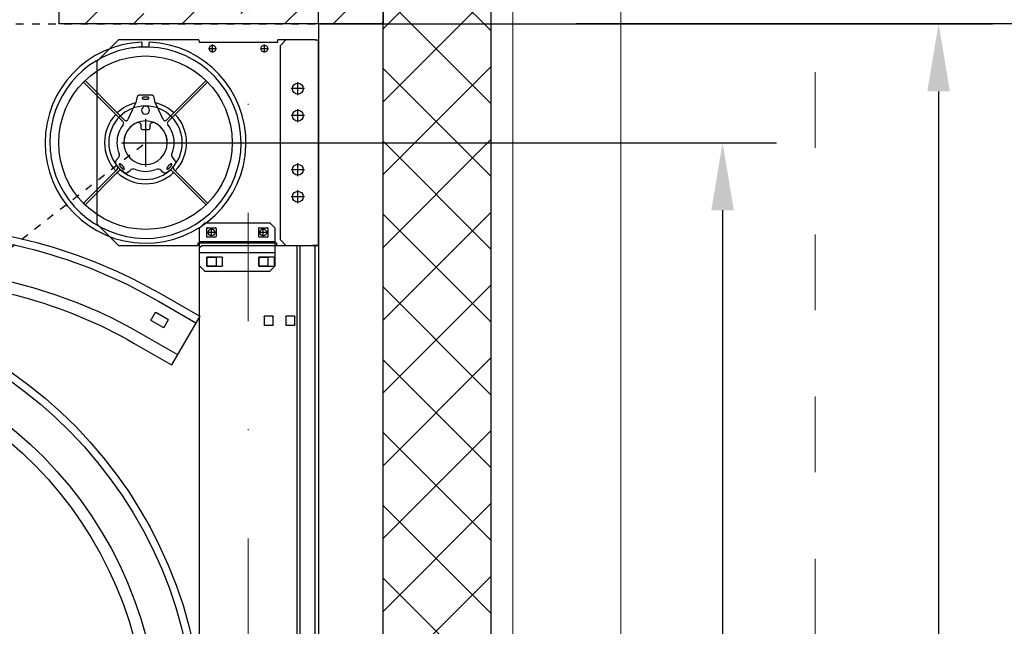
# Model space of a CAD drawing. Header units: millimetres. Extents: x 22865 to 60762, y -18816 to 15611.
# Tile 182 of 256: x 26223 to 26314, y 9828 to 9884. Entities that reach past the tile are written whole.
import ezdxf

# ---------------------------------------------------------------- set-up
doc = ezdxf.new("R2010")
doc.units = ezdxf.units.MM
for name, pattern in [('1_12', [3, 1, -1, 0, -1]), ('DASHED', [15, 7, -8]), ('DOT_CENTER', [14, 12, -1, 0, -1]), ('PHANTOM', [13, 10, -1, 0, -1, 0, -1])]:
    doc.linetypes.add(name, pattern=pattern)
for name, color, linetype in [('1', 7, 'Continuous'), ('bramy przemyslowe', 5, 'Continuous'), ('BRO0010103128_AF0_PBL31', 7, 'Continuous'), ('elem_konstr', 7, 'Continuous'), ('plyty warstwowe PIR', 200, 'Continuous'), ('RDZENIE', 3, 'Continuous'), ('WYMIARY', 6, 'Continuous'), ('Z3050528_PBL45', 7, 'Continuous'), ('Z3066743_AF1_PBL11', 7, 'Continuous'), ('Z3067104_AF1_PBL19', 7, 'Continuous'), ('Z3067104_PBL0', 7, 'Continuous'), ('Z3068498_AF5_PBL82', 7, 'Continuous')]:
    doc.layers.add(name, color=color, linetype=linetype)
for name, color, linetype, lineweight in [('Archibet 320-W Umeblowanie_Nr_pióra__162', 252, 'Continuous', 5), ('CIENKA', 1, 'Continuous', 13), ('projekt', 6, 'Continuous', 9)]:
    doc.layers.add(name, color=color, linetype=linetype, lineweight=lineweight)
doc.layers.add('OSIE SCIAN', color=151, linetype='Continuous', lineweight=18, plot=False)
doc.styles.add('1-100', font='simplex.shx', dxfattribs={"width": 0.8, "height": 15})
doc.styles.add('CONVERTER_11', font='txt.shx', dxfattribs={"width": 0.9})
doc.dimstyles.new('1-100', dxfattribs={"dimscale": 0.5, "dimtxt": 100, "dimasz": 1, "dimexe": 0.18, "dimexo": 0.0625, "dimgap": 5, "dimtad": 1, "dimdec": 1, "dimzin": 0, "dimdsep": 46, "dimtxsty": '1-100', "dimblk1": 'K', "dimblk2": 'K', "dimsah": 1, "dimcen": 0.09, "dimse1": 1, "dimse2": 1, "dimadec": 0, "dimazin": 0, "dimtfac": 1, "dimtdec": 1, "dimtofl": 0, "dimtmove": 0, "dimatfit": 3, "dimldrblk": 'K', "dimfxl": 0, "dimtolj": 1, "dimtzin": 0, "dimarcsym": 0})
doc.dimstyles.new('ME10_DIM_10', dxfattribs={"dimtxt": 62.5, "dimasz": 62.5, "dimexe": 50, "dimexo": 0, "dimgap": 37.5, "dimtad": 1, "dimdsep": 46, "dimtxsty": 'CONVERTER_11', "dimsah": 1, "dimcen": 0.09, "dimclrd": 2, "dimclre": 2, "dimclrt": 3, "dimadec": 0, "dimazin": 0, "dimtfac": 1, "dimtdec": 4, "dimtix": 1, "dimtmove": 0, "dimatfit": 3, "dimfxl": 0, "dimtolj": 1, "dimtzin": 0, "dimarcsym": 0})
doc.dimstyles.new('ME10_DIM_12', dxfattribs={"dimtxt": 62.5, "dimasz": 62.5, "dimexe": 50, "dimexo": 0, "dimgap": 37.5, "dimtad": 1, "dimdsep": 46, "dimtxsty": 'CONVERTER_11', "dimsah": 1, "dimcen": 0.09, "dimclrd": 2, "dimclre": 2, "dimclrt": 3, "dimadec": 0, "dimazin": 0, "dimtfac": 1, "dimtdec": 4, "dimtix": 1, "dimtmove": 0, "dimatfit": 3, "dimfxl": 0, "dimtolj": 1, "dimtzin": 0, "dimarcsym": 0})
doc.dimstyles.new('ME10_DIM_15', dxfattribs={"dimtxt": 62.5, "dimasz": 62.5, "dimexe": 50, "dimexo": 0, "dimgap": 37.5, "dimtad": 1, "dimdsep": 46, "dimtxsty": 'CONVERTER_11', "dimsah": 1, "dimcen": 0.09, "dimclrd": 2, "dimclre": 2, "dimclrt": 3, "dimadec": 0, "dimazin": 0, "dimtfac": 1, "dimtdec": 4, "dimtix": 1, "dimtmove": 0, "dimatfit": 3, "dimfxl": 0, "dimtolj": 1, "dimtzin": 0, "dimarcsym": 0})
doc.dimstyles.new('ME10_DIM_16', dxfattribs={"dimtxt": 62.5, "dimasz": 62.5, "dimexe": 50, "dimexo": 0, "dimgap": 37.5, "dimtad": 1, "dimdec": 0, "dimdsep": 46, "dimtxsty": 'CONVERTER_11', "dimsah": 1, "dimcen": 0.09, "dimclrd": 2, "dimclre": 2, "dimclrt": 3, "dimadec": 0, "dimazin": 0, "dimtfac": 1, "dimtdec": 4, "dimtix": 1, "dimtmove": 0, "dimatfit": 3, "dimfxl": 0, "dimtolj": 1, "dimtzin": 0, "dimarcsym": 0})
doc.dimstyles.new('ME10_DIM_18', dxfattribs={"dimtxt": 62.5, "dimasz": 62.5, "dimexe": 50, "dimexo": 0, "dimgap": 37.5, "dimtad": 1, "dimdec": 0, "dimdsep": 46, "dimtxsty": 'CONVERTER_11', "dimsah": 1, "dimcen": 0.09, "dimclrd": 2, "dimclre": 2, "dimclrt": 3, "dimadec": 0, "dimazin": 0, "dimtfac": 1, "dimtdec": 4, "dimtix": 1, "dimtmove": 0, "dimatfit": 3, "dimfxl": 0, "dimtolj": 1, "dimtzin": 0, "dimarcsym": 0})
doc.dimstyles.new('ME10_DIM_21', dxfattribs={"dimtxt": 62.5, "dimasz": 62.5, "dimexe": 50, "dimexo": 0, "dimgap": 37.5, "dimtad": 1, "dimdsep": 46, "dimtxsty": 'CONVERTER_11', "dimsah": 1, "dimcen": 0.09, "dimclrd": 2, "dimclre": 2, "dimclrt": 3, "dimadec": 0, "dimazin": 0, "dimtfac": 1, "dimtdec": 4, "dimtix": 1, "dimtmove": 0, "dimatfit": 3, "dimfxl": 0, "dimtolj": 1, "dimtzin": 0, "dimarcsym": 0})
doc.dimstyles.get("Standard").update_dxf_attribs({"dimtxt": 0.18, "dimasz": 0.18, "dimexe": 0.18, "dimexo": 0.0625, "dimgap": 0.09, "dimtad": 0, "dimtih": 1, "dimtoh": 1, "dimdec": 4, "dimzin": 0, "dimdsep": 46, "dimtxsty": 'Standard', "dimcen": 0.09, "dimadec": 0, "dimazin": 0, "dimtfac": 1, "dimtdec": 4, "dimtofl": 0, "dimtmove": 0, "dimatfit": 3, "dimfxl": 0, "dimtolj": 1, "dimtzin": 0, "dimarcsym": 0})

# ---------------------------------------------------------------- blocks, each defined once
blk = doc.blocks.new('K')
for p, q in [((0, -19.11), (0, 19.11)), ((-19.11, 0), (19.11, 0))]:
    blk.add_line(p, q)
blk.add_circle((0, 0), 2.02)
blk = doc.blocks.new('*D521')
at = {"layer": 'WYMIARY', "color": 0, "lineweight": -2}
for p, q in [((26243.932, 10385.902), (26204.147, 10385.902)), ((26244.432, 10385.902), (26255.932, 10385.902))]:
    blk.add_line(p, q, dxfattribs=at)
at = {"layer": 'WYMIARY', "color": 0, "linetype": 'ByBlock', "lineweight": -2, "xscale": 0.5, "yscale": 0.5, "zscale": 0.5, "rotation": 180}
blk.add_blockref('K', (26243.932, 10385.902), dxfattribs=at)
at = {"layer": 'WYMIARY', "color": 0, "linetype": 'ByBlock', "lineweight": -2, "xscale": 0.5, "yscale": 0.5, "zscale": 0.5}
blk.add_blockref('K', (26256.432, 10385.902), dxfattribs=at)
at = {"layer": 'WYMIARY', "color": 0, "ltscale": 0.2, "insert": (26223.789, 10395.902), "char_height": 15, "attachment_point": 5, "style": '1-100'}
blk.add_mtext('\\A1;12.5', dxfattribs=at)
blk = doc.blocks.new('TOP__8', base_point=(3394.62, 4108.46))
at = {"layer": '1', "color": 2, "linetype": 'Continuous'}
for p, q in [((3382.09, 5515.18), (3381.87, 5522.17)), ((3467.73, 5519.55), (3470.21, 5519.77)), ((3477.97, 5479.97), (3476.94, 5522.65)), ((3349.33, 5490.93), (3348.2, 5500.36)), ((3344.05, 5495.09), (3353.48, 5496.21)), ((3383.49, 5470.2), (3383.15, 5481.19)), ((3478.38, 5470.62), (3477.97, 5479.97)), ((3383.49, 5470.2), (3435.54, 5471.83)), ((3383.49, 5470.2), (3383.49, 5470.2)), ((3383.49, 5470.2), (3383.49, 5470.2)), ((3438.5, 5470.73), (3438.5, 5470.9)), ((3007.69, 5152.33), (3006.74, 5142.87)), ((3011.94, 5147.13), (3002.49, 5148.07)), ((2981.32, 5114), (2988.32, 5113.91)), ((3033.31, 5113.36), (3022.31, 5113.49)), ((3025.71, 5018.65), (2982.63, 5018.94)), ((3025.71, 5018.65), (3034.68, 5018.48))]:
    blk.add_line(p, q, dxfattribs=at)
at = {"layer": '1', "color": 2, "linetype": 'DOT_CENTER'}
for p, q in [((3456.05, 5517.49), (3456.44, 5505)), ((3449.25, 5511.02), (3463.24, 5511.46)), ((2993.74, 5046.84), (2993.56, 5032.84)), ((2987.4, 5039.92), (2999.9, 5039.76))]:
    blk.add_line(p, q, dxfattribs=at)
at = {"layer": '1', "color": 2, "linetype": 'Continuous'}
for centre, radius, start, end in [((3434.78, 5522.74), 2.5, 92.3279, 145.16228), ((3466.31, 5555.03), 28.5, 272.25584, 277.30543), ((3435.06, 5515.74), 2.5, 91.97614, 145.16237), ((3433.78, 5479.28), 3.5, 47.15081, 87.97238), ((3437.21, 5482.9), 1.49, 224.88404, 264.40327), ((3437.63, 5473.23), 2.53, 213.86036, 270.82621), ((3470.29, 5442.55), 28.5, 86.79, 91.79), ((3025.18, 5062.85), 3.5, 183.33417, 224.42919), ((3021.66, 5059.31), 1.49, 7.17673, 46.69596), ((3031.29, 5059.17), 2.53, 359.82354, 57.12362), ((2949.23, 5029.01), 29.34, 353.86149, 358.71844), ((3062.52, 5027.56), 28.5, 179.79, 184.79)]:
    blk.add_arc(centre, radius, start, end, dxfattribs=at)
at = {"layer": 'BRO0010103128_AF0_PBL31', "color": 2, "linetype": 'Continuous'}
for p, q in [((3344.99, 5491.42), (3344.1, 5498.87)), ((3344.54, 5499.42), (3351.99, 5500.31)), ((3352.54, 5499.87), (3353.43, 5492.43)), ((3352.99, 5491.87), (3345.54, 5490.98)), ((3002.61, 5144.29), (3003.36, 5151.75)), ((3003.91, 5152.2), (3011.37, 5151.46)), ((3011.82, 5150.91), (3011.07, 5143.45)), ((3010.52, 5143), (3003.06, 5143.74))]:
    blk.add_line(p, q, dxfattribs=at)
for centre, radius, start, end in [((3394.79, 5108.88), 413.5, 91.79, 179.29), ((3394.79, 5108.88), 406.5, 91.79, 179.29), ((3344.6, 5498.93), 0.5, 96.78568, 186.78568), ((3352.04, 5499.81), 0.5, 6.78568, 96.78568), ((3345.48, 5491.48), 0.5, 186.78568, 276.78568), ((3352.93, 5492.37), 0.5, 276.78568, 6.78568), ((3394.79, 5108.88), 372.5, 91.79, 179.29), ((3394.79, 5108.88), 361.5, 91.78988, 179.29), ((3003.86, 5151.7), 0.5, 84.29432, 174.29432), ((3011.32, 5150.96), 0.5, 354.29432, 84.29432), ((3003.11, 5144.24), 0.5, 174.29432, 264.29432), ((3010.57, 5143.5), 0.5, 264.29432, 354.29432)]:
    blk.add_arc(centre, radius, start, end, dxfattribs=at)
at = {"layer": 'Z3067104_AF1_PBL19', "color": 2, "linetype": 'Continuous'}
for p, q in [((3431.94, 5523.74), (3381.87, 5522.17)), ((3467.43, 5526.55), (3434.68, 5525.24)), ((3476.6, 5527.61), (3469.94, 5526.76)), ((3476.94, 5522.65), (3476.6, 5527.61)), ((3382.09, 5515.18), (3431.87, 5516.73)), ((3434.97, 5518.24), (3467.73, 5519.55)), ((3450.88, 5515.08), (3451.12, 5507.08)), ((3460.85, 5515.89), (3451.36, 5515.59)), ((3461.62, 5507.41), (3461.37, 5515.4)), ((3470.21, 5519.77), (3474.78, 5520.35)), ((3476.94, 5522.65), (3474.78, 5520.35)), ((3451.64, 5506.6), (3461.14, 5506.89)), ((3383.15, 5481.19), (3433.9, 5482.78)), ((3437.07, 5481.42), (3468.85, 5482.41)), ((3476.03, 5482.12), (3471.47, 5482.38)), ((3477.97, 5479.97), (3476.03, 5482.12)), ((3383.49, 5470.2), (3383.49, 5470.2)), ((3437.67, 5470.71), (3438.5, 5470.73)), ((3442.5, 5470.99), (3442.51, 5470.51)), ((3469.4, 5471.03), (3442.51, 5470.51)), ((3478.38, 5470.62), (3471.89, 5471)), ((2981.32, 5114), (2980.7, 5063.91)), ((2988.32, 5113.91), (2987.7, 5064.11)), ((3022.31, 5113.49), (3021.68, 5062.65)), ((3033.31, 5113.36), (3032.67, 5061.3)), ((3033.31, 5113.36), (3033.31, 5113.36)), ((2979.25, 5061.14), (2978.56, 5028.35)), ((2986.25, 5061.22), (2985.56, 5028.2)), ((3023.02, 5027.71), (3023.14, 5059.5)), ((3023.14, 5059.5), (3023.14, 5059.51)), ((3033.82, 5058.34), (3033.83, 5059.16)), ((3034.12, 5054.34), (3034.02, 5027.66)), ((2989.09, 5035.15), (2989.21, 5044.65)), ((2989.72, 5045.14), (2997.71, 5045.04)), ((2998.21, 5044.54), (2998.09, 5035.04)), ((2997.58, 5034.54), (2989.58, 5034.64)), ((2978.4, 5025.87), (2977.67, 5019.18)), ((2985.39, 5025.59), (2984.9, 5021.15)), ((3023.12, 5025.09), (3023.51, 5020.54)), ((3034.12, 5025.18), (3034.68, 5018.48)), ((2982.63, 5018.94), (2977.67, 5019.18)), ((2982.63, 5018.94), (2984.9, 5021.15)), ((3023.51, 5020.54), (3025.71, 5018.65))]:
    blk.add_line(p, q, dxfattribs=at)
for centre, radius, start, end in [((3431.91, 5524.74), 1, 271.65166, 325.16228), ((3434.78, 5522.74), 2.5, 92.28978, 92.3279), ((3432, 5518.09), 1.36, 264.39388, 317.76698), ((3451.37, 5515.09), 0.5, 91.79, 181.79), ((3460.87, 5515.39), 0.5, 1.79, 91.79), ((3451.62, 5507.1), 0.5, 181.79, 271.79), ((3461.12, 5507.39), 0.5, 271.79, 1.79), ((3469.79, 5452.42), 30, 86.79, 91.79492), ((2981.75, 5061.09), 2.5, 125.91772, 178.79022), ((2979.7, 5063.92), 1, 305.91772, 359.28991), ((2988.75, 5061.29), 2.5, 125.91772, 181.4897), ((2986.7, 5064.12), 1, 305.91772, 359.28991), ((2989.71, 5044.64), 0.5, 89.29, 179.29), ((2997.71, 5044.54), 0.5, 359.29, 89.29), ((2989.59, 5035.14), 0.5, 179.29, 269.29), ((2997.59, 5035.04), 0.5, 269.29, 359.29), ((2955.56, 5028.84), 30, 353.79, 358.79), ((3053.02, 5027.59), 30, 179.78508, 184.79)]:
    blk.add_arc(centre, radius, start, end, dxfattribs=at)
at = {"layer": 'Z3067104_PBL0', "color": 2, "linetype": 'Continuous'}
for p, q in [((3034.12, 5054.34), (3033.63, 5054.35)), ((3033.82, 5058.34), (3033.65, 5058.35))]:
    blk.add_line(p, q, dxfattribs=at)
for points in [[(3438.5, 5470.97), (3438.57, 5471.15), (3438.69, 5471.31), (3438.9, 5471.5), (3439.12, 5471.67), (3439.43, 5471.84), (3439.77, 5471.96), (3440.16, 5472.05), (3440.56, 5472.08), (3440.95, 5472.04), (3441.34, 5471.95), (3441.65, 5471.82), (3441.95, 5471.65), (3442.16, 5471.5), (3442.35, 5471.31), (3442.45, 5471.16), (3442.5, 5470.99)], [(3438.5, 5470.9), (3438.5, 5470.94), (3438.5, 5470.97)], [(3033.58, 5058.34), (3033.4, 5058.27), (3033.25, 5058.15), (3033.05, 5057.94), (3032.89, 5057.71), (3032.73, 5057.39), (3032.61, 5057.06), (3032.53, 5056.67), (3032.51, 5056.26), (3032.55, 5055.87), (3032.66, 5055.49), (3032.79, 5055.18), (3032.96, 5054.88), (3033.12, 5054.68), (3033.31, 5054.49), (3033.46, 5054.39), (3033.63, 5054.35)], [(3033.65, 5058.35), (3033.61, 5058.35), (3033.58, 5058.34)]]:
    blk.add_spline(points, degree=3, dxfattribs=at)
blk = doc.blocks.new('Befestigungswinkel_Z3038319_PBL10__12', base_point=(2915.03, 4237.11))
at = {"layer": 'Z3050528_PBL45', "color": 2, "linetype": 'Continuous'}
for p, q in [((2919.53, 5586.61), (2915.03, 5582.11)), ((2915.03, 5547.11), (2915.03, 5582.11)), ((2980.53, 5587.11), (2919.53, 5587.11)), ((2919.53, 5587.11), (2919.53, 5586.61)), ((2921.78, 5581.86), (2921.78, 5574.36)), ((2929.78, 5582.36), (2922.28, 5582.36)), ((2930.28, 5574.36), (2930.28, 5581.86)), ((2969.78, 5581.86), (2969.78, 5574.36)), ((2977.78, 5582.36), (2970.28, 5582.36)), ((2978.28, 5574.36), (2978.28, 5581.86)), ((2980.53, 5587.11), (2980.53, 5586.61)), ((2985.03, 5582.11), (2980.53, 5586.61)), ((2985.03, 5547.11), (2985.03, 5582.11)), ((2985.03, 5569.61), (2915.03, 5569.61)), ((2922.28, 5573.86), (2929.78, 5573.86)), ((2970.28, 5573.86), (2977.78, 5573.86)), ((2985.03, 5559.61), (2915.03, 5559.61)), ((2921.78, 5554.86), (2921.78, 5547.36)), ((2929.78, 5555.36), (2922.28, 5555.36)), ((2930.28, 5547.36), (2930.28, 5554.86)), ((2969.78, 5554.86), (2969.78, 5547.36)), ((2977.78, 5555.36), (2970.28, 5555.36)), ((2978.28, 5547.36), (2978.28, 5554.86)), ((2915.03, 5547.11), (2919.53, 5542.61)), ((2919.53, 5542.11), (2919.53, 5542.61)), ((2980.53, 5542.11), (2919.53, 5542.11)), ((2922.28, 5546.86), (2929.78, 5546.86)), ((2970.28, 5546.86), (2977.78, 5546.86)), ((2980.53, 5542.61), (2985.03, 5547.11)), ((2980.53, 5542.11), (2980.53, 5542.61))]:
    blk.add_line(p, q, dxfattribs=at)
for centre, start, end in [((2922.28, 5581.86), 90, 180), ((2929.78, 5581.86), 0, 90), ((2970.28, 5581.86), 90, 180), ((2977.78, 5581.86), 0, 90), ((2922.28, 5574.36), 180, 270), ((2929.78, 5574.36), 270, 0), ((2970.28, 5574.36), 180, 270), ((2977.78, 5574.36), 270, 0), ((2922.28, 5554.86), 90, 180), ((2929.78, 5554.86), 0, 90), ((2970.28, 5554.86), 90, 180), ((2977.78, 5554.86), 0, 90), ((2922.28, 5547.36), 180, 270), ((2929.78, 5547.36), 270, 0), ((2970.28, 5547.36), 180, 270), ((2977.78, 5547.36), 270, 0)]:
    blk.add_arc(centre, 0.5, start, end, dxfattribs=at)
blk = doc.blocks.new('Oben_Z3068498_AF5_PBL82__END', base_point=(2981.74, 4152.33))
at = {"layer": '1', "color": 2, "linetype": 'Continuous'}
for radius in [482, 475, 441, 430]:
    blk.add_arc((3260.55, 5103.11), radius, 90, 120, dxfattribs=at)
at = {"layer": 'Z3068498_AF5_PBL82', "color": 2, "linetype": 'Continuous'}
for p, q in [((3019.55, 5520.54), (2984.91, 5500.54)), ((3023.05, 5514.47), (2988.41, 5494.47)), ((2984.91, 5500.54), (3010.91, 5455.5)), ((3017.84, 5490.4), (3014.09, 5496.89)), ((3014.28, 5497.57), (3025.54, 5504.07)), ((3029.79, 5496.71), (3018.53, 5490.21)), ((3026.22, 5503.89), (3029.97, 5497.4)), ((3040.05, 5485.03), (3005.41, 5465.03)), ((3045.55, 5475.5), (3010.91, 5455.5))]:
    blk.add_line(p, q, dxfattribs=at)
for centre, start, end in [((3014.53, 5497.14), 120, 210), ((3025.79, 5503.64), 30, 120), ((3029.54, 5497.15), 300, 30), ((3018.28, 5490.65), 210, 300)]:
    blk.add_arc(centre, 0.5, start, end, dxfattribs=at)
blk = doc.blocks.new('Waagerechte_Laufschiene', base_point=(2981.74, 4152.33))
at = {"layer": '1'}
blk.add_blockref('Oben_Z3068498_AF5_PBL82__END', (2981.74, 4152.33), dxfattribs=at)
blk = doc.blocks.new('MFR', base_point=(2875.03, 1021.11))
at = {"layer": '1', "color": 2, "linetype": 'DASHED'}
for p, q in [((2875.03, 5771.11), (2875.03, 1021.11)), ((3515.03, 5771.11), (2875.03, 5771.11))]:
    blk.add_line(p, q, dxfattribs=at)
blk.add_arc((3035.03, 5683.11), 729, 257.32168, 6.93325, dxfattribs=at)
blk = doc.blocks.new('Zarge_Z3066743_AF1_PBL11__END', base_point=(2875.03, 1064.61))
at = {"layer": 'Z3066743_AF1_PBL11', "color": 2, "linetype": 'Continuous'}
for p, q in [((2895.03, 5566.11), (2875.03, 5566.11)), ((2875.03, 5566.11), (2875.03, 1064.61)), ((2878.03, 1064.61), (2878.03, 5566.11)), ((2892.03, 1064.61), (2892.03, 5566.11)), ((2895.03, 5566.11), (2895.03, 1064.61)), ((2983.03, 5566.11), (2895.03, 5566.11)), ((2985.03, 5564.11), (2983.03, 5566.11)), ((2985.03, 1064.61), (2985.03, 5564.11)), ((2915.78, 5547.36), (2915.78, 5554.86)), ((2916.28, 5555.36), (2929.78, 5555.36)), ((2930.28, 5554.86), (2930.28, 5547.36)), ((2963.78, 5547.36), (2963.78, 5554.86)), ((2964.28, 5555.36), (2977.78, 5555.36)), ((2978.28, 5554.86), (2978.28, 5547.36)), ((2929.78, 5546.86), (2916.28, 5546.86)), ((2977.78, 5546.86), (2964.28, 5546.86)), ((2896.78, 5492.74), (2896.78, 5500.24)), ((2897.28, 5500.74), (2904.78, 5500.74)), ((2905.28, 5500.24), (2905.28, 5492.74)), ((2916.78, 5492.74), (2916.78, 5500.24)), ((2917.28, 5500.74), (2924.78, 5500.74)), ((2925.28, 5500.24), (2925.28, 5492.74)), ((2904.78, 5492.24), (2897.28, 5492.24)), ((2924.78, 5492.24), (2917.28, 5492.24))]:
    blk.add_line(p, q, dxfattribs=at)
for centre, start, end in [((2916.28, 5554.86), 90, 180), ((2929.78, 5554.86), 0, 90), ((2964.28, 5554.86), 90, 180), ((2977.78, 5554.86), 0, 90), ((2916.28, 5547.36), 180, 270), ((2929.78, 5547.36), 270, 0), ((2964.28, 5547.36), 180, 270), ((2977.78, 5547.36), 270, 0), ((2897.28, 5500.24), 90, 180), ((2904.78, 5500.24), 0, 90), ((2917.28, 5500.24), 90, 180), ((2924.78, 5500.24), 0, 90), ((2897.28, 5492.74), 180, 270), ((2904.78, 5492.74), 270, 0), ((2917.28, 5492.74), 180, 270), ((2924.78, 5492.74), 270, 0)]:
    blk.add_arc(centre, 0.5, start, end, dxfattribs=at)
blk = doc.blocks.new('*D1056')
at = {"layer": '1', "color": 2, "lineweight": -2}
for p, q in [((22893.89, 20795.15), (23455.9, 20795.15)), ((23405.9, 20732.65), (23405.9, 18704.84)), ((23405.9, 16217.65), (23405.9, 18245.46)), ((23015.72, 16155.15), (23455.9, 16155.15))]:
    blk.add_line(p, q, dxfattribs=at)
at = {"layer": '1', "color": 2}
for points in [[(23416.32, 20732.65), (23395.48, 20732.65), (23405.9, 20795.15)], [(23395.48, 16217.65), (23416.32, 16217.65), (23405.9, 16155.15)]]:
    blk.add_solid(points, dxfattribs=at)
at = {"layer": '1', "color": 3, "insert": (23405.9, 18475.15), "char_height": 62.5, "attachment_point": 5, "rotation": 90, "style": 'CONVERTER_11'}
blk.add_mtext('\\A1;BW=4640', dxfattribs=at)
blk = doc.blocks.new('*D1058')
at = {"layer": '1', "color": 2, "lineweight": -2}
for p, q in [((22391.72, 20905.15), (22391.72, 21294.59)), ((23031.72, 20905.15), (23031.72, 21294.59)), ((22454.22, 21244.59), (22969.22, 21244.59))]:
    blk.add_line(p, q, dxfattribs=at)
at = {"layer": '1', "color": 2}
for points in [[(22454.22, 21255.01), (22454.22, 21234.18), (22391.72, 21244.59)], [(22969.22, 21234.18), (22969.22, 21255.01), (23031.72, 21244.59)]]:
    blk.add_solid(points, dxfattribs=at)
at = {"layer": '1', "color": 3, "insert": (22711.72, 21313.34), "char_height": 62.5, "attachment_point": 5, "style": 'CONVERTER_11'}
blk.add_mtext('\\A1;FT=640', dxfattribs=at)
blk = doc.blocks.new('*D1061')
at = {"layer": '1', "color": 2, "lineweight": -2}
for p, q in [((22481.72, 20550.15), (22481.72, 21094.59)), ((23031.72, 20905.15), (23031.72, 21094.59)), ((22969.22, 21044.59), (22544.22, 21044.59))]:
    blk.add_line(p, q, dxfattribs=at)
at = {"layer": '1', "color": 2}
for points in [[(22544.22, 21055.01), (22544.22, 21034.18), (22481.72, 21044.59)], [(22969.22, 21034.18), (22969.22, 21055.01), (23031.72, 21044.59)]]:
    blk.add_solid(points, dxfattribs=at)
at = {"layer": '1', "color": 3, "insert": (22756.72, 21113.34), "char_height": 62.5, "attachment_point": 5, "style": 'CONVERTER_11'}
blk.add_mtext('\\A1;FTL=550', dxfattribs=at)
blk = doc.blocks.new('*D1062')
at = {"layer": '1', "color": 2, "lineweight": -2}
for p, q in [((21731.91, 20908.92), (21731.91, 21474.59)), ((23031.72, 20905.15), (23031.72, 21474.59)), ((21794.41, 21424.59), (22969.22, 21424.59))]:
    blk.add_line(p, q, dxfattribs=at)
at = {"layer": '1', "color": 2}
for points in [[(21794.41, 21435.01), (21794.41, 21414.18), (21731.91, 21424.59)], [(22969.22, 21414.18), (22969.22, 21435.01), (23031.72, 21424.59)]]:
    blk.add_solid(points, dxfattribs=at)
at = {"layer": '1', "color": 3, "insert": (22381.82, 21493.34), "char_height": 62.5, "attachment_point": 5, "style": 'CONVERTER_11'}
blk.add_mtext('\\A1;1300', dxfattribs=at)
blk = doc.blocks.new('*D1064')
at = {"layer": '1', "color": 2, "lineweight": -2}
for p, q in [((18556.3, 20800.15), (18556.3, 21674.59)), ((23031.72, 20905.15), (23031.72, 21674.59)), ((22969.22, 21624.59), (18618.8, 21624.59))]:
    blk.add_line(p, q, dxfattribs=at)
at = {"layer": '1', "color": 2}
for points in [[(18618.8, 21635.01), (18618.8, 21614.18), (18556.3, 21624.59)], [(22969.22, 21614.18), (22969.22, 21635.01), (23031.72, 21624.59)]]:
    blk.add_solid(points, dxfattribs=at)
at = {"layer": '1', "color": 3, "insert": (20794.01, 21693.34), "char_height": 62.5, "attachment_point": 5, "style": 'CONVERTER_11'}
blk.add_mtext('\\A1;ET=4475', dxfattribs=at)
blk = doc.blocks.new('*D1067')
at = {"layer": '1', "color": 2, "lineweight": -2}
for p, q in [((23031.72, 20905.15), (23655.9, 20905.15)), ((23605.9, 20842.65), (23605.9, 18750.46)), ((23605.9, 16217.65), (23605.9, 18309.84)), ((23031.72, 16155.15), (23655.9, 16155.15))]:
    blk.add_line(p, q, dxfattribs=at)
at = {"layer": '1', "color": 2}
for points in [[(23616.32, 20842.65), (23595.48, 20842.65), (23605.9, 20905.15)], [(23595.48, 16217.65), (23616.32, 16217.65), (23605.9, 16155.15)]]:
    blk.add_solid(points, dxfattribs=at)
at = {"layer": '1', "color": 3, "insert": (23605.9, 18530.15), "char_height": 62.5, "attachment_point": 5, "rotation": 90, "style": 'CONVERTER_11'}
blk.add_mtext('\\A1;DE=4750', dxfattribs=at)
blk = doc.blocks.new('lager', base_point=(-173715.86, -109087.78))
at = {"layer": '1', "color": 2, "linetype": 'Continuous'}
for radius in [34, 20.15]:
    blk.add_circle((3035.03, 5661.11), radius, dxfattribs=at)
blk = doc.blocks.new('blok1')
at = {"layer": '1', "color": 1, "linetype": 'Continuous'}
for p, q in [((30522.856, 10039.269), (30520.856, 10037.269)), ((30530.305, 10039.269), (30522.856, 10039.269)), ((30530.305, 10039.269), (30530.306, 10039.069)), ((30537.606, 10039.069), (30537.606, 10039.269)), ((30538.356, 10039.269), (30537.606, 10039.269)), ((30538.356, 10039.269), (30537.856, 10038.769)), ((30541.056, 10039.269), (30538.356, 10039.269)), ((30541.056, 10039.269), (30541.356, 10039.269)), ((30541.356, 10020.269), (30541.356, 10039.269)), ((30525.031, 10038.613), (30525.031, 10039.011)), ((30525.681, 10038.613), (30525.681, 10039.011)), ((30530.306, 10039.069), (30537.606, 10039.069)), ((30537.856, 10020.769), (30537.856, 10038.769)), ((30520.856, 10037.269), (30520.856, 10022.269)), ((30522.599, 10032.384), (30519.613, 10035.37)), ((30522.741, 10032.525), (30519.754, 10035.512)), ((30527.971, 10032.525), (30530.959, 10035.513)), ((30528.113, 10032.384), (30531.101, 10035.372)), ((30524.555, 10033.931), (30524.456, 10033.469)), ((30525.356, 10034.169), (30524.849, 10034.169)), ((30525.864, 10034.169), (30525.356, 10034.169)), ((30526.256, 10033.469), (30526.157, 10033.931)), ((30524.348, 10033.238), (30523.731, 10031.914)), ((30524.452, 10033.459), (30524.348, 10033.238)), ((30526.364, 10033.238), (30526.26, 10033.459)), ((30526.981, 10031.914), (30526.364, 10033.238)), ((30522.599, 10032.384), (30523.281, 10031.702)), ((30522.741, 10032.525), (30523.409, 10031.857)), ((30527.69, 10032.243), (30527.303, 10031.857)), ((30527.831, 10032.102), (30527.431, 10031.702)), ((30527.69, 10032.243), (30527.971, 10032.525)), ((30527.831, 10032.102), (30528.113, 10032.384)), ((30524.961, 10031.073), (30524.961, 10031.336)), ((30525.751, 10031.336), (30525.751, 10031.073)), ((30525.031, 10031.003), (30525.68, 10031.003)), ((30522.87, 10028.423), (30522.634, 10028.141)), ((30528.078, 10028.141), (30527.842, 10028.423)), ((30522.651, 10027.736), (30522.704, 10027.683)), ((30528.008, 10027.683), (30528.061, 10027.736)), ((30522.599, 10027.153), (30519.612, 10024.166)), ((30522.741, 10027.012), (30519.754, 10024.025)), ((30522.704, 10027.258), (30522.599, 10027.153)), ((30522.846, 10027.117), (30522.741, 10027.012)), ((30523.27, 10027.117), (30523.323, 10027.064)), ((30523.728, 10027.046), (30523.919, 10027.206)), ((30526.794, 10027.206), (30526.984, 10027.046)), ((30527.389, 10027.064), (30527.442, 10027.117)), ((30527.866, 10027.117), (30527.971, 10027.012)), ((30527.971, 10027.012), (30530.959, 10024.024)), ((30528.008, 10027.258), (30528.113, 10027.153)), ((30528.113, 10027.153), (30531.101, 10024.165)), ((30520.856, 10022.269), (30522.856, 10020.269)), ((30522.856, 10020.269), (30530.205, 10020.269)), ((30530.206, 10020.469), (30530.205, 10020.269)), ((30537.506, 10020.469), (30530.206, 10020.469)), ((30537.506, 10020.269), (30537.506, 10020.469)), ((30537.506, 10020.269), (30540.856, 10020.269)), ((30537.856, 10020.769), (30538.356, 10020.269)), ((30541.056, 10020.269), (30540.856, 10020.269)), ((30541.356, 10020.269), (30541.056, 10020.269))]:
    blk.add_line(p, q, dxfattribs=at)
at = {"layer": '1', "color": 1, "linetype": 'DOT_CENTER'}
for p, q in [((30531.184, 10038.469), (30531.928, 10038.469)), ((30531.556, 10038.097), (30531.556, 10038.841)), ((30535.984, 10038.469), (30536.728, 10038.469)), ((30536.356, 10038.097), (30536.356, 10038.841)), ((30538.964, 10034.769), (30538.85, 10034.769)), ((30539.948, 10034.769), (30538.964, 10034.769)), ((30539.456, 10035.261), (30539.456, 10035.375)), ((30539.456, 10034.277), (30539.456, 10035.261)), ((30540.062, 10034.769), (30539.948, 10034.769)), ((30539.456, 10034.163), (30539.456, 10034.277)), ((30540.062, 10032.269), (30538.85, 10032.269)), ((30539.456, 10031.663), (30539.456, 10032.875)), ((30539.456, 10026.663), (30539.456, 10027.875)), ((30540.062, 10027.269), (30538.85, 10027.269)), ((30538.964, 10024.769), (30538.85, 10024.769)), ((30539.948, 10024.769), (30538.964, 10024.769)), ((30539.456, 10025.261), (30539.456, 10025.375)), ((30539.456, 10024.277), (30539.456, 10025.261)), ((30540.062, 10024.769), (30539.948, 10024.769)), ((30539.456, 10024.163), (30539.456, 10024.277)), ((30531.828, 10021.469), (30531.084, 10021.469)), ((30531.456, 10021.097), (30531.456, 10021.841)), ((30536.628, 10021.469), (30535.884, 10021.469)), ((30536.256, 10021.097), (30536.256, 10021.841))]:
    blk.add_line(p, q, dxfattribs=at)
at = {"layer": '1', "color": 1, "linetype": 'PHANTOM'}
for p, q in [((30525.356, 10031.985), (30525.356, 10027.552)), ((30523.14, 10029.769), (30527.573, 10029.769))]:
    blk.add_line(p, q, dxfattribs=at)
at = {"layer": '1', "color": 1, "linetype": 'Continuous'}
for centre, radius in [((30531.556, 10038.469), 0.31), ((30536.356, 10038.469), 0.31), ((30525.356, 10029.769), 8.025), ((30539.456, 10034.769), 0.505), ((30539.456, 10032.269), 0.505), ((30539.456, 10027.269), 0.505), ((30539.456, 10024.769), 0.505), ((30531.456, 10021.469), 0.31), ((30536.256, 10021.469), 0.31)]:
    blk.add_circle(centre, radius, dxfattribs=at)
for centre, radius, start, end in [((30525.356, 10029.769), 9.3, 92.32344, 180), ((30525.356, 10029.769), 9.3, 180, 87.67656), ((30525.356, 10029.769), 8.85, 101.51658, 180), ((30525.356, 10029.769), 8.85, 92.10456, 101.51658), ((30524.981, 10039.011), 0.05, 0, 92.32344), ((30525.356, 10029.769), 8.85, 87.89544, 92.10456), ((30525.731, 10039.011), 0.05, 87.67656, 180), ((30525.356, 10029.769), 8.85, 0, 87.89544), ((30524.849, 10033.869), 0.3, 90, 167.9056), ((30525.864, 10033.869), 0.3, 12.0944, 90), ((30525.356, 10029.769), 3.8, 103.76654, 133.49204), ((30525.356, 10032.769), 0.375, 90, 270), ((30525.356, 10032.769), 0.375, 270, 90), ((30525.356, 10029.769), 3.8, 46.50796, 76.23346), ((30525.356, 10029.769), 3.8, 136.50796, 180), ((30525.356, 10029.769), 3.8, 0, 43.49204), ((30525.356, 10029.769), 2.65, 141.04233, 180), ((30523.14, 10031.561), 0.2, 321.04233, 45), ((30525.356, 10029.769), 2.015, 113.90666, 180), ((30523.55, 10031.999), 0.2, 225, 335), ((30524.661, 10031.329), 0.3, 0, 114.1758), ((30525.031, 10031.073), 0.07, 180, 270), ((30525.681, 10031.073), 0.07, 270, 0), ((30526.051, 10031.336), 0.3, 66.09352, 180), ((30525.356, 10029.769), 2.015, 0, 66.09334), ((30527.162, 10031.999), 0.2, 205, 315), ((30527.572, 10031.561), 0.2, 135, 218.95767), ((30525.356, 10029.769), 2.65, 0, 38.95767), ((30525.356, 10029.769), 8.85, 180, 189.54123), ((30525.356, 10029.769), 8.85, 189.54123, 0), ((30525.356, 10029.769), 3.8, 180, 223.49204), ((30525.356, 10029.769), 2.65, 180, 203.00336), ((30525.356, 10029.769), 2.015, 180, 270), ((30525.356, 10029.769), 2.015, 270, 0), ((30525.356, 10029.769), 2.65, 336.99664, 0), ((30525.356, 10029.769), 3.8, 316.50796, 0), ((30522.641, 10028.616), 0.3, 320, 23.00336), ((30528.071, 10028.616), 0.3, 156.99664, 220), ((30522.863, 10027.948), 0.3, 140, 225), ((30522.492, 10027.471), 0.3, 315, 45), ((30528.22, 10027.471), 0.3, 135, 225), ((30527.849, 10027.948), 0.3, 315, 40), ((30525.356, 10029.769), 3.8, 226.50796, 270), ((30523.058, 10026.905), 0.3, 45, 135), ((30523.535, 10027.276), 0.3, 225, 310), ((30524.24, 10026.823), 0.5, 69.24918, 130), ((30525.356, 10029.769), 2.65, 249.24918, 290.75082), ((30525.356, 10029.769), 3.8, 270, 313.49204), ((30526.472, 10026.823), 0.5, 50, 110.75082), ((30527.177, 10027.276), 0.3, 230, 315), ((30527.654, 10026.905), 0.3, 45, 135)]:
    blk.add_arc(centre, radius, start, end, dxfattribs=at)
for points in [[(30525.035, 10033.899), (30525.038, 10033.904), (30525.041, 10033.909), (30525.048, 10033.917), (30525.055, 10033.925), (30525.067, 10033.934), (30525.079, 10033.941), (30525.095, 10033.949), (30525.111, 10033.955), (30525.13, 10033.962), (30525.15, 10033.968), (30525.173, 10033.973), (30525.196, 10033.978), (30525.221, 10033.982), (30525.247, 10033.985), (30525.274, 10033.988), (30525.3, 10033.99), (30525.328, 10033.991), (30525.356, 10033.991), (30525.384, 10033.991), (30525.412, 10033.99), (30525.439, 10033.988), (30525.465, 10033.985), (30525.491, 10033.982), (30525.516, 10033.978), (30525.539, 10033.973), (30525.562, 10033.968), (30525.582, 10033.962), (30525.601, 10033.955), (30525.617, 10033.949), (30525.633, 10033.941), (30525.646, 10033.934), (30525.657, 10033.925), (30525.664, 10033.918), (30525.671, 10033.909), (30525.676, 10033.9), (30525.678, 10033.89), (30525.676, 10033.882), (30525.671, 10033.874), (30525.664, 10033.865), (30525.657, 10033.857), (30525.646, 10033.848), (30525.633, 10033.841), (30525.617, 10033.834), (30525.601, 10033.827), (30525.582, 10033.82), (30525.562, 10033.815), (30525.539, 10033.809), (30525.516, 10033.805), (30525.491, 10033.801), (30525.465, 10033.797), (30525.439, 10033.795), (30525.412, 10033.793), (30525.384, 10033.792), (30525.356, 10033.791), (30525.328, 10033.792), (30525.3, 10033.793), (30525.274, 10033.795), (30525.247, 10033.797), (30525.221, 10033.801), (30525.196, 10033.805), (30525.173, 10033.809), (30525.15, 10033.815), (30525.13, 10033.82), (30525.111, 10033.827), (30525.095, 10033.834), (30525.079, 10033.841), (30525.067, 10033.849), (30525.055, 10033.857), (30525.048, 10033.865), (30525.041, 10033.874), (30525.035, 10033.886), (30525.035, 10033.899)], [(30523.4, 10027.326), (30523.392, 10027.326), (30523.38, 10027.33), (30523.367, 10027.334), (30523.355, 10027.334), (30523.345, 10027.332), (30523.331, 10027.333), (30523.317, 10027.338), (30523.304, 10027.343), (30523.291, 10027.349), (30523.269, 10027.359), (30523.248, 10027.369), (30523.228, 10027.381), (30523.208, 10027.395), (30523.188, 10027.41), (30523.167, 10027.425), (30523.147, 10027.442), (30523.126, 10027.46), (30523.106, 10027.479), (30523.086, 10027.498), (30523.066, 10027.518), (30523.048, 10027.539), (30523.03, 10027.559), (30523.013, 10027.58), (30522.997, 10027.6), (30522.982, 10027.621), (30522.969, 10027.64), (30522.957, 10027.66), (30522.947, 10027.678), (30522.938, 10027.697), (30522.931, 10027.713), (30522.925, 10027.73), (30522.922, 10027.743), (30522.92, 10027.757), (30522.92, 10027.769), (30522.921, 10027.78), (30522.925, 10027.788), (30522.93, 10027.795), (30522.937, 10027.801), (30522.946, 10027.804), (30522.957, 10027.806), (30522.968, 10027.806), (30522.982, 10027.804), (30522.996, 10027.8), (30523.012, 10027.795), (30523.029, 10027.788), (30523.047, 10027.779), (30523.065, 10027.769), (30523.085, 10027.756), (30523.105, 10027.743), (30523.125, 10027.728), (30523.146, 10027.713), (30523.166, 10027.696), (30523.187, 10027.678), (30523.207, 10027.659), (30523.227, 10027.64), (30523.247, 10027.62), (30523.265, 10027.599), (30523.283, 10027.579), (30523.3, 10027.558), (30523.316, 10027.538), (30523.331, 10027.517), (30523.343, 10027.497), (30523.356, 10027.478), (30523.368, 10027.46), (30523.379, 10027.441), (30523.384, 10027.425), (30523.388, 10027.408), (30523.392, 10027.394), (30523.393, 10027.381), (30523.392, 10027.37), (30523.392, 10027.358), (30523.395, 10027.345), (30523.399, 10027.334), (30523.4, 10027.326)], [(30527.782, 10027.785), (30527.787, 10027.782), (30527.791, 10027.78), (30527.794, 10027.77), (30527.792, 10027.757), (30527.79, 10027.743), (30527.787, 10027.73), (30527.781, 10027.713), (30527.774, 10027.697), (30527.765, 10027.678), (30527.755, 10027.66), (30527.743, 10027.64), (30527.73, 10027.621), (30527.715, 10027.6), (30527.699, 10027.58), (30527.682, 10027.559), (30527.665, 10027.539), (30527.646, 10027.518), (30527.626, 10027.498), (30527.606, 10027.479), (30527.586, 10027.46), (30527.566, 10027.442), (30527.545, 10027.425), (30527.524, 10027.41), (30527.504, 10027.395), (30527.484, 10027.382), (30527.464, 10027.369), (30527.446, 10027.359), (30527.428, 10027.35), (30527.412, 10027.343), (30527.395, 10027.338), (30527.381, 10027.334), (30527.367, 10027.332), (30527.356, 10027.332), (30527.345, 10027.334), (30527.337, 10027.336), (30527.33, 10027.339), (30527.324, 10027.348), (30527.321, 10027.358), (30527.319, 10027.37), (30527.319, 10027.381), (30527.321, 10027.395), (30527.324, 10027.408), (30527.33, 10027.425), (30527.337, 10027.441), (30527.346, 10027.46), (30527.356, 10027.478), (30527.368, 10027.498), (30527.381, 10027.517), (30527.396, 10027.538), (30527.412, 10027.558), (30527.429, 10027.579), (30527.447, 10027.599), (30527.466, 10027.62), (30527.485, 10027.64), (30527.505, 10027.659), (30527.525, 10027.678), (30527.546, 10027.696), (30527.567, 10027.713), (30527.587, 10027.728), (30527.608, 10027.743), (30527.627, 10027.756), (30527.647, 10027.769), (30527.665, 10027.779), (30527.684, 10027.788), (30527.7, 10027.795), (30527.716, 10027.8), (30527.73, 10027.804), (30527.744, 10027.806), (30527.756, 10027.807), (30527.766, 10027.804), (30527.774, 10027.795), (30527.782, 10027.785)]]:
    blk.add_spline(points, degree=3, dxfattribs=at)
at = {"layer": 'Z3050528_PBL45', "color": 1, "linetype": 'Continuous'}
for p, q in [((30530.356, 10021.869), (30530.806, 10022.319)), ((30530.806, 10022.369), (30530.806, 10022.319)), ((30530.806, 10022.369), (30536.906, 10022.369)), ((30536.906, 10022.369), (30536.906, 10022.319)), ((30536.906, 10022.319), (30537.356, 10021.869)), ((30530.356, 10018.369), (30530.356, 10021.869)), ((30531.031, 10021.094), (30531.031, 10021.844)), ((30531.081, 10021.894), (30531.831, 10021.894)), ((30531.831, 10021.044), (30531.081, 10021.044)), ((30531.881, 10021.844), (30531.881, 10021.094)), ((30535.831, 10021.094), (30535.831, 10021.844)), ((30535.881, 10021.894), (30536.631, 10021.894)), ((30536.631, 10021.044), (30535.881, 10021.044)), ((30536.681, 10021.844), (30536.681, 10021.094)), ((30537.356, 10018.369), (30537.356, 10021.869)), ((30530.356, 10020.619), (30537.356, 10020.619)), ((30530.356, 10019.619), (30537.356, 10019.619)), ((30530.806, 10017.919), (30530.356, 10018.369)), ((30531.031, 10018.394), (30531.031, 10019.144)), ((30531.081, 10019.194), (30531.831, 10019.194)), ((30531.831, 10018.344), (30531.081, 10018.344)), ((30531.881, 10019.144), (30531.881, 10018.394)), ((30535.831, 10018.394), (30535.831, 10019.144)), ((30535.881, 10019.194), (30536.631, 10019.194)), ((30536.631, 10018.344), (30535.881, 10018.344)), ((30536.681, 10019.144), (30536.681, 10018.394)), ((30537.356, 10018.369), (30536.906, 10017.919)), ((30530.806, 10017.869), (30530.806, 10017.919)), ((30530.806, 10017.869), (30536.906, 10017.869)), ((30536.906, 10017.869), (30536.906, 10017.919))]:
    blk.add_line(p, q, dxfattribs=at)
for centre, start, end in [((30531.081, 10021.844), 90, 180), ((30531.081, 10021.094), 180, 270), ((30531.831, 10021.844), 0, 90), ((30531.831, 10021.094), 270, 0), ((30535.881, 10021.844), 90, 180), ((30535.881, 10021.094), 180, 270), ((30536.631, 10021.844), 0, 90), ((30536.631, 10021.094), 270, 0), ((30531.081, 10019.144), 90, 180), ((30531.081, 10018.394), 180, 270), ((30531.831, 10019.144), 0, 90), ((30531.831, 10018.394), 270, 0), ((30535.881, 10019.144), 90, 180), ((30535.881, 10018.394), 180, 270), ((30536.631, 10019.144), 0, 90), ((30536.631, 10018.394), 270, 0)]:
    blk.add_arc(centre, 0.05, start, end, dxfattribs=at)
at = {"layer": '1', "color": 1, "linetype": 'Continuous', "xscale": -0.1, "yscale": 0.1, "zscale": 0.1}
blk.add_blockref('lager', (48200.445, -1445.121), dxfattribs=at)
blk = doc.blocks.new('*D2030')
at = {"layer": 'projekt', "color": 0, "lineweight": -2, "ltscale": 0.2}
blk.add_line((27131.166, 11439.666), (23567.166, 11439.666), dxfattribs=at)
at = {"layer": 'projekt', "color": 0, "linetype": 'ByBlock', "lineweight": -2, "xscale": 0.5, "yscale": 0.5, "zscale": 0.5, "rotation": 180}
blk.add_blockref('K', (23566.666, 11439.666), dxfattribs=at)
at = {"layer": 'projekt', "color": 0, "linetype": 'ByBlock', "lineweight": -2, "xscale": 0.5, "yscale": 0.5, "zscale": 0.5}
blk.add_blockref('K', (27131.666, 11439.666), dxfattribs=at)
at = {"layer": 'projekt', "color": 0, "ltscale": 0.2, "insert": (25349.166, 11449.666), "char_height": 15, "attachment_point": 5, "style": '1-100'}
blk.add_mtext('\\A1;3565.0', dxfattribs=at)
blk = doc.blocks.new('*D2052')
at = {"layer": 'projekt', "color": 0, "lineweight": -2, "ltscale": 0.2}
blk.add_line((26845.159, 10008.258), (26845.159, 9409.258), dxfattribs=at)
at = {"layer": 'projekt', "color": 0, "linetype": 'ByBlock', "lineweight": -2, "xscale": 0.5, "yscale": 0.5, "zscale": 0.5}
for p, rotation in [((26845.159, 10008.758), 90), ((26845.159, 9408.758), 270)]:
    blk.add_blockref('K', p, dxfattribs=dict(at, rotation=rotation))
at = {"layer": 'projekt', "color": 0, "ltscale": 0.2, "insert": (26835.159, 9708.758), "char_height": 15, "attachment_point": 5, "rotation": 90, "style": '1-100'}
blk.add_mtext('\\A1;600.0', dxfattribs=at)
blk = doc.blocks.new('brama przekroj h400cm')
at = {"xscale": -1}
blk.add_blockref('TOP__8', (22512.133, 19242.493), dxfattribs=at)
at = {"layer": '1', "xscale": -1}
for name, p in [('Waagerechte_Laufschiene', (22925.012, 19286.364)), ('Befestigungswinkel_Z3038319_PBL10__12', (22991.721, 19371.15)), ('Zarge_Z3066743_AF1_PBL11__END', (23031.721, 16198.65))]:
    blk.add_blockref(name, p, dxfattribs=at)
at = {"layer": 'Archibet 320-W Umeblowanie_Nr_pióra__162', "color": 9, "xscale": -1}
blk.add_blockref('MFR', (23031.721, 16155.15), dxfattribs=at)
at = {"layer": '1'}
for base, p1, p2, angle, dimstyle, override, picture, middle, turn in [((18556.298, 21624.594), (23031.721, 20905.15), (18556.298, 20800.15), 180, 'ME10_DIM_18', {"dimpost": 'ET=<>'}, '*D1064', (20794.01, 21693.344), 0.000139), ((23031.721, 21244.594), (22391.721, 20905.15), (23031.721, 20905.15), 180, 'ME10_DIM_12', {"dimpost": 'FT=<>'}, '*D1058', (22711.721, 21313.344), 0.000139), ((22481.721, 21044.594), (23031.721, 20905.15), (22481.721, 20550.15), 180, 'ME10_DIM_15', {"dimpost": 'FTL=<>'}, '*D1061', (22756.721, 21113.344), 0.000139), ((23605.899, 16155.15), (23031.721, 20905.15), (23031.721, 16155.15), 90, 'ME10_DIM_21', {"dimpost": 'DE=<>'}, '*D1067', (23605.899, 18530.15), 90), ((23405.899, 16155.15), (22893.886, 20795.15), (23015.721, 16155.15), 90, 'ME10_DIM_10', {"dimpost": 'BW=<>'}, '*D1056', (23405.899, 18475.15), 90)]:
    dim = blk.add_linear_dim(base=base, p1=p1, p2=p2, angle=angle, dimstyle=dimstyle, override=override, dxfattribs=at)
    dim.commit()
    dim.dimension.update_dxf_attribs({"geometry": picture, "text_midpoint": middle, "text_rotation": turn})
dim = blk.add_linear_dim(base=(23031.721, 21424.594), p1=(21731.915, 20908.919), p2=(23031.721, 20905.15), angle=180, dimstyle='ME10_DIM_16', dxfattribs=at)
dim.commit()
dim.dimension.update_dxf_attribs({"geometry": '*D1062', "text_midpoint": (22381.818, 21493.344), "text_rotation": 0.000139})
at = {"layer": '1', "color": 2, "linetype": 'DASHED', "has_arrowhead": 0}
blk.add_leader([(22307.602, 20355.405), (22871.721, 20795.15)], dimstyle='Standard', dxfattribs=at)

msp = doc.modelspace()

# ---------------------------------------------------------------- hatches: boundary and pattern name
at = {"layer": 'plyty warstwowe PIR', "lineweight": -2, "transparency": 33554687}
h = msp.add_hatch(dxfattribs=at)
h.set_pattern_fill('ANSI37', color=9, scale=1.5, angle=90)
h.set_pattern_definition([(135, (-115507.725, -90297.7985), (-3.36759605, -3.36759605), []), (225, (-115507.725, -90297.7985), (3.36759605, -3.36759605), [])])
h.paths.add_polyline_path([(26256.432, 9907.258), (26256.432, 9882.258), (26256.432, 9857.258), (26256.432, 9827.258), (26266.432, 9827.258), (26266.432, 9927.258), (26256.432, 9927.258)])
at = {"layer": 'RDZENIE', "transparency": 33554687}
h = msp.add_hatch(dxfattribs=at)
h.set_pattern_fill('ANSI33', color=9)
h.set_pattern_definition([(45, (-16200.811, 1453.3555), (-4.4901281, 4.4901281), []), (45, (-16196.321, 1453.3555), (-4.4901281, 4.4901281), [3.175, -1.5875])])
h.paths.add_polyline_path([(26243.932, 9933.758), (26226.432, 9933.758), (26226.432, 9883.758), (26243.932, 9883.758)])
h = msp.add_hatch(dxfattribs=at)
h.set_pattern_fill('ANSI33', color=9)
h.set_pattern_definition([(45, (-16200.811, 1448.3555), (-4.4901281, 4.4901281), []), (45, (-16196.321, 1448.3555), (-4.4901281, 4.4901281), [3.175, -1.5875])])
h.paths.add_polyline_path([(26256.432, 9933.758), (26243.932, 9933.758), (26243.932, 9883.758), (26256.432, 9883.758), (26256.432, 9933.758)])

# ---------------------------------------------------------------- linework, layer by layer
at = {"layer": 'CIENKA', "color": 251, "linetype": 'DASHED'}
msp.add_line((26296.432, 9407.274), (26296.432, 10079.258), dxfattribs=at)
at = {"layer": 'CIENKA', "color": 251}
for p, q in [((26268.432, 9408.758), (26268.432, 9996.5)), ((26278.432, 9408.758), (26278.432, 9990.726))]:
    msp.add_line(p, q, dxfattribs=at)
at = {"layer": 'elem_konstr', "lineweight": -2}
msp.add_lwpolyline([(26250.432, 9408.758), (26256.432, 9408.758), (26256.432, 9883.758), (26250.432, 9883.758)], close=True, dxfattribs=at)
at = {"layer": 'OSIE SCIAN', "linetype": '1_12', "lineweight": 15, "ltscale": 10}
msp.add_line((26243.932, 9254.254), (26243.932, 10376.345), dxfattribs=at)
at = {"layer": 'plyty warstwowe PIR'}
msp.add_line((26256.432, 9808.758), (26256.432, 10027.258), dxfattribs=at)
at = {"layer": 'plyty warstwowe PIR', "lineweight": -2}
msp.add_line((26266.432, 9808.758), (26266.432, 10027.258), dxfattribs=at)
msp.add_line((26266.432, 9808.758), (26266.432, 10027.258), dxfattribs=at)
at = {"layer": 'projekt', "color": 5, "ltscale": 0.2}
msp.add_lwpolyline([(24466.432, 9387.758), (26264.432, 9387.758), (26264.432, 9427.258), (26266.432, 9427.258), (26266.432, 10027.258), (26266.457, 10027.504), (26301.432, 10024.006), (26301.432, 10040.086), (24471.432, 10223.086), (24471.432, 10262.758), (24431.432, 10262.758), (24431.432, 9433.758), (24433.432, 9433.758), (24433.432, 9387.758), (24466.432, 9387.758)], dxfattribs=at)
at = {"layer": 'RDZENIE'}
msp.add_lwpolyline([(26226.432, 9933.758), (26256.432, 9933.758), (26256.432, 9883.758), (26226.432, 9883.758)], close=True, dxfattribs=at)
at = {"layer": 'WYMIARY'}
msp.add_line((26344.508, 9883.758), (26274.307, 9883.758), dxfattribs=at)

# ---------------------------------------------------------------- block references
at = {"layer": 'bramy przemyslowe', "color": 0, "xscale": 0.1, "yscale": 0.1, "zscale": 0.1}
msp.add_blockref('brama przekroj h400cm', (23947.26, 7793.243), dxfattribs=at)
at = {"layer": 'bramy przemyslowe', "color": 0}
msp.add_blockref('blok1', (-4290.924, -157.011), dxfattribs=at)

# ---------------------------------------------------------------- dimensions: what is measured, and where the dimension line sits
at = {"layer": 'projekt', "color": 5, "ltscale": 0.2}
dim = msp.add_linear_dim(base=(23566.666, 11439.666), p1=(27131.666, 6344.063), p2=(23566.666, 6344.063), dimstyle='1-100', dxfattribs=at)
dim.commit()
dim.dimension.update_dxf_attribs({"geometry": '*D2030', "text_midpoint": (25349.166, 11449.666)})
dim = msp.add_linear_dim(base=(26845.159, 9408.758), p1=(25983.806, 10008.758), p2=(26853.358, 9408.758), angle=90, dimstyle='1-100', dxfattribs=at)
dim.commit()
dim.dimension.update_dxf_attribs({"geometry": '*D2052', "text_midpoint": (26835.159, 9708.758)})
at = {"layer": 'WYMIARY'}
dim = msp.add_linear_dim(base=(26256.432, 10385.902), p1=(26243.932, 9662.86), p2=(26256.432, 9662.86), dimstyle='1-100', override={"dimtxsty": '1-100', "dimldrblk": 'K'}, dxfattribs=at)
dim.commit()
dim.dimension.update_dxf_attribs({"geometry": '*D521', "text_midpoint": (26223.789, 10385.902), "dimtype": 160})

doc.saveas('drawing.dxf')
